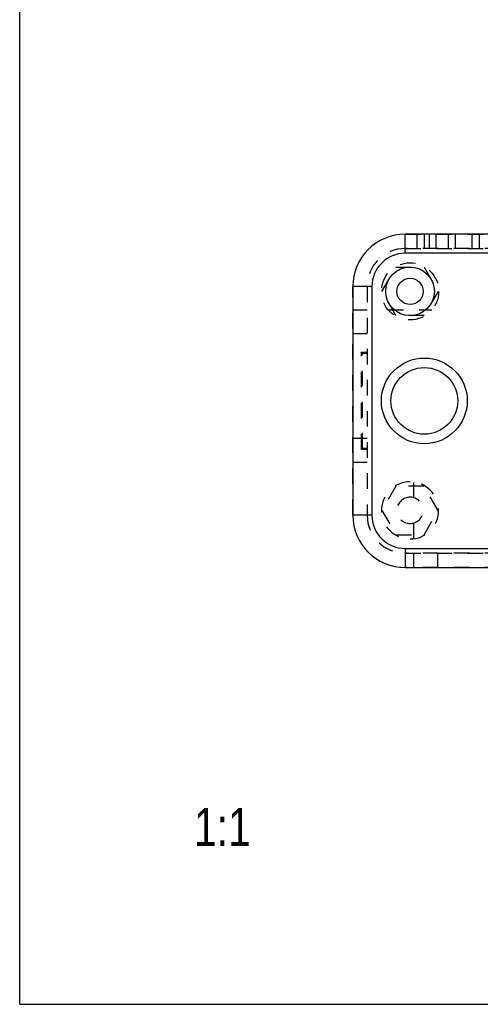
# Model space of a CAD drawing. Extents: x 0 to 297, y 0 to 210.
# Tile 1 of 4: x 0 to 48, y 0 to 103. Entities that reach past the tile are written whole.
import ezdxf
from ezdxf.enums import TextEntityAlignment as Align

# ---------------------------------------------------------------- set-up
doc = ezdxf.new("R2010")
doc.units = 0
doc.header["$LTSCALE"] = 16.335
doc.linetypes.add('HIDDEN', pattern=[0.2, 0.1, -0.1])
doc.layers.get('0').update_dxf_attribs({"linetype": 'CONTINUOUS'})
doc.layers.add('3_ALL_AXES', color=7, linetype='CONTINUOUS')
doc.layers.add('7_ALL_FEATURES', color=7, linetype='CONTINUOUS')
doc.styles.get("Standard").update_dxf_attribs({"font": 'txt', "width": 0.8})

msp = doc.modelspace()

# ---------------------------------------------------------------- linework, layer by layer
at = {"color": 7, "linetype": 'CONTINUOUS'}
for q in [(0, 210), (297, 0)]:
    msp.add_line((0, 0), q, dxfattribs=at)
at = {"layer": '3_ALL_AXES', "color": 8, "linetype": 'HIDDEN'}
for p, q in [((40.45, 80.86), (99.45, 80.86)), ((41.7, 79.36), (41.7, 80.86)), ((42.45, 80.86), (42.45, 79.36)), ((99.45, 79.36), (40.45, 79.36)), ((34.95, 51.36), (34.95, 75.36)), ((40.45, 47.36), (99.45, 47.36)), ((99.45, 45.86), (40.45, 45.86))]:
    msp.add_line(p, q, dxfattribs=at)
at = {"layer": '3_ALL_AXES', "color": 7, "linetype": 'CONTINUOUS'}
for radius in [2.55, 1.38]:
    msp.add_circle((40.95, 74.86), radius, dxfattribs=at)
at = {"layer": '3_ALL_AXES', "color": 8, "linetype": 'HIDDEN'}
for centre, radius, start, end in [((40.45, 75.36), 5.5, 90, 180), ((40.45, 75.36), 4, 90, 180), ((40.95, 51.86), 3, 90, 270), ((40.95, 51.86), 1.38, 90, 270), ((40.45, 51.36), 5.5, 180, 270), ((40.45, 51.36), 4, 180, 270)]:
    msp.add_arc(centre, radius, start, end, dxfattribs=at)
at = {"layer": '7_ALL_FEATURES', "color": 7, "linetype": 'CONTINUOUS'}
for p, q in [((40.45, 78.86), (40.45, 80.86)), ((99.45, 80.86), (40.45, 80.86)), ((99.45, 78.86), (40.45, 78.86)), ((34.95, 75.36), (34.95, 51.36)), ((36.95, 75.36), (34.95, 75.36)), ((36.95, 75.36), (36.95, 51.36)), ((36.95, 51.36), (34.95, 51.36)), ((40.45, 47.86), (40.45, 45.86)), ((40.45, 47.86), (99.45, 47.86)), ((40.45, 45.86), (99.45, 45.86))]:
    msp.add_line(p, q, dxfattribs=at)
at = {"layer": '7_ALL_FEATURES', "color": 8, "linetype": 'HIDDEN'}
for p, q in [((42.95, 80.86), (42.95, 79.36)), ((43.65, 80.86), (43.65, 79.36)), ((44.95, 80.86), (44.95, 79.36)), ((45.7, 80.86), (45.7, 79.36)), ((47.45, 80.86), (47.45, 79.36)), ((48.2, 80.86), (48.2, 79.36)), ((40.45, 79.36), (99.45, 79.36)), ((38, 74.86), (39.47, 77.41)), ((39.47, 77.41), (42.42, 77.41)), ((42.42, 77.41), (43.89, 74.86)), ((36.45, 75.36), (36.45, 51.36)), ((39.47, 72.31), (38, 74.86)), ((43.89, 74.86), (42.42, 72.31)), ((34.95, 72.93), (36.45, 72.93)), ((38.64, 72.93), (43.25, 72.93)), ((42.42, 72.31), (39.47, 72.31)), ((34.95, 70.43), (36.45, 70.43)), ((35.85, 58.26), (35.85, 68.46)), ((35.85, 68.46), (36.45, 68.46)), ((35.95, 58.36), (35.95, 68.36)), ((35.95, 68.36), (36.45, 68.36)), ((34.95, 59.43), (36.45, 59.43)), ((36.45, 58.26), (35.85, 58.26)), ((36.45, 58.36), (35.95, 58.36)), ((34.95, 56.93), (36.45, 56.93)), ((41.35, 53.17), (41.35, 54.83)), ((39.47, 54.41), (38, 51.86)), ((42.42, 54.41), (39.47, 54.41)), ((43.89, 51.86), (42.42, 54.41)), ((38, 51.86), (39.47, 49.31)), ((42.42, 49.31), (43.89, 51.86)), ((41.35, 48.88), (41.35, 50.54)), ((39.47, 49.31), (42.42, 49.31)), ((99.45, 47.36), (40.45, 47.36)), ((41.35, 45.86), (41.35, 47.36)), ((43.85, 45.86), (43.85, 47.36))]:
    msp.add_line(p, q, dxfattribs=at)
msp.add_circle((40.95, 74.86), 3, dxfattribs=at)
at = {"layer": '7_ALL_FEATURES', "color": 7, "linetype": 'CONTINUOUS'}
for radius in [4.5, 3.5]:
    msp.add_circle((42.45, 63.36), radius, dxfattribs=at)
for centre, radius, start, end in [((40.45, 75.36), 5.5, 90, 180), ((40.45, 75.36), 3.5, 90, 180), ((40.45, 51.36), 5.5, 180, 270), ((40.45, 51.36), 3.5, 180, 270)]:
    msp.add_arc(centre, radius, start, end, dxfattribs=at)
at = {"layer": '7_ALL_FEATURES', "color": 8, "linetype": 'HIDDEN'}
for centre, radius, start, end in [((40.45, 75.36), 4, 90, 180), ((40.95, 51.86), 3, 270, 90), ((40.95, 51.86), 1.38, 270, 90), ((40.45, 51.36), 4, 180, 270)]:
    msp.add_arc(centre, radius, start, end, dxfattribs=at)

# ---------------------------------------------------------------- texts
at = {"color": 2, "linetype": 'CONTINUOUS', "width": 0.8}
msp.add_text('1:1', height=4, dxfattribs=at).set_placement((24.24, 16.62), align=Align.RIGHT)

doc.saveas('drawing.dxf')
